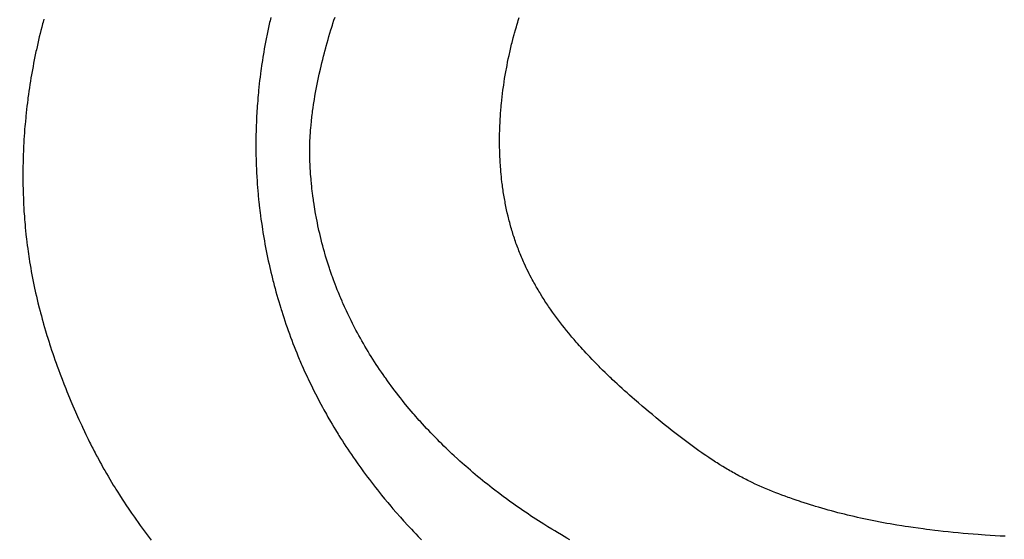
# Model space of a CAD drawing. Header units: inches. Extents: x 0 to 16, y 0 to 10.
# Tile 15 of 37: x 13.456 to 13.707, y 1.514 to 1.647. Entities that reach past the tile are written whole.
import ezdxf

# ---------------------------------------------------------------- set-up
doc = ezdxf.new("R2010")
doc.units = ezdxf.units.IN
doc.header["$LTSCALE"] = 0.935
doc.header["$MEASUREMENT"] = 0
doc.layers.get('0').update_dxf_attribs({"linetype": 'CONTINUOUS'})
doc.styles.get("Standard").update_dxf_attribs({"font": 'txt', "width": 0.8})
doc.dimstyles.new('DIMSTYLE_2', dxfattribs={"dimtxt": 0.15625, "dimasz": 0.1875, "dimexe": 0.125, "dimexo": 0.0625, "dimgap": 0.039062, "dimtad": 0, "dimtih": 1, "dimtoh": 1, "dimlfac": 15.384615, "dimzin": 4, "dimdsep": 46, "dimtxsty": 'Standard', "dimblk": '_FILLED', "dimblk1": '_FILLED', "dimblk2": '_FILLED', "dimcen": 0.09, "dimazin": 1, "dimtfac": 1, "dimtofl": 0, "dimtmove": 0, "dimatfit": 3, "dimldrblk": '_FILLED', "dimfxl": 1, "dimtolj": 1, "dimtzin": 4, "dimarcsym": 0})

# ---------------------------------------------------------------- blocks, each defined once
blk = doc.blocks.new('*D15')
at = {"color": 2, "linetype": 'Continuous', "transparency": 16777216}
for p, q in [((11.64229, 3.47656), (11.6699, 3.47656)), ((11.6699, 3.47656), (11.75016, 2.93135)), ((11.75016, 2.93135), (13.1578, 2.93135))]:
    blk.add_line(p, q, dxfattribs=at)
at = {"color": 2, "linetype": 'Continuous', "transparency": 16777216, "insert": (13.23592, 3.00948), "char_height": 0.15625, "width": 0.625, "attachment_point": 1, "line_spacing_factor": 0.9}
blk.add_mtext('34.12', dxfattribs=at)
blk = doc.blocks.new('_FILLED')
at = {"color": 0, "linetype": 'ByBlock'}
blk.add_solid([(0, 0), (-1, 0.1667), (-1, -0.1667)], dxfattribs=at)
blk = doc.blocks.new('*D17')
at = {"color": 2, "linetype": 'Continuous', "transparency": 16777216}
for p, q in [((11.43921, 3.50789), (11.73147, 3.50789)), ((11.73147, 3.50789), (11.77388, 3.17282)), ((11.77388, 3.17282), (13.1578, 3.17282))]:
    blk.add_line(p, q, dxfattribs=at)
at = {"color": 2, "linetype": 'Continuous', "transparency": 16777216, "insert": (13.23592, 3.25095), "char_height": 0.15625, "width": 0.625, "attachment_point": 1, "line_spacing_factor": 0.9}
blk.add_mtext('34.60', dxfattribs=at)
blk = doc.blocks.new('*D18')
at = {"color": 2, "linetype": 'Continuous', "transparency": 16777216}
for p, q in [((11.33237, 3.51328), (11.47623, 3.87407)), ((11.47623, 3.87407), (13.1578, 3.87407)), ((11.27103, 3.51328), (11.33237, 3.51328))]:
    blk.add_line(p, q, dxfattribs=at)
at = {"color": 2, "linetype": 'Continuous', "transparency": 16777216, "insert": (13.23592, 3.9522), "char_height": 0.15625, "width": 0.625, "attachment_point": 1, "line_spacing_factor": 0.9}
blk.add_mtext('34.69', dxfattribs=at)
blk = doc.blocks.new('*D19')
at = {"color": 2, "linetype": 'Continuous', "transparency": 16777216}
blk.add_line((11.85891, 3.50959), (13.1578, 3.50959), dxfattribs=at)
at = {"color": 2, "linetype": 'Continuous', "transparency": 16777216, "insert": (13.23592, 3.58772), "char_height": 0.15625, "width": 0.625, "attachment_point": 1, "line_spacing_factor": 0.9}
blk.add_mtext('34.63', dxfattribs=at)

msp = doc.modelspace()

# ---------------------------------------------------------------- linework, layer by layer
at = {"color": 2, "linetype": 'Continuous'}
for p, q in [((13.46154, 1.64623), (13.46143, 1.64582)), ((13.46177, 1.64705), (13.46154, 1.64623)), ((13.51938, 1.64618), (13.51929, 1.64576)), ((13.51948, 1.6466), (13.51938, 1.64618)), ((13.51968, 1.64744), (13.51948, 1.6466)), ((13.53553, 1.64594), (13.5358, 1.64675)), ((13.5358, 1.64675), (13.53607, 1.64756)), ((13.58246, 1.6455), (13.58271, 1.6463)), ((13.58271, 1.6463), (13.58283, 1.6467)), ((13.58283, 1.6467), (13.58308, 1.64749)), ((13.461, 1.64417), (13.4608, 1.64334)), ((13.46122, 1.64499), (13.461, 1.64417)), ((13.46143, 1.64582), (13.46122, 1.64499)), ((13.51882, 1.64366), (13.51865, 1.64282)), ((13.51901, 1.6445), (13.51882, 1.64366)), ((13.5191, 1.64492), (13.51901, 1.6445)), ((13.51929, 1.64576), (13.5191, 1.64492)), ((13.53476, 1.64348), (13.53501, 1.6443)), ((13.53501, 1.6443), (13.53514, 1.64471)), ((13.53514, 1.64471), (13.5354, 1.64553)), ((13.5354, 1.64553), (13.53553, 1.64594)), ((13.58189, 1.64348), (13.58211, 1.64429)), ((13.58211, 1.64429), (13.58235, 1.6451)), ((13.58235, 1.6451), (13.58246, 1.6455)), ((13.4604, 1.64167), (13.4602, 1.64084)), ((13.46059, 1.64251), (13.4604, 1.64167)), ((13.4608, 1.64334), (13.46059, 1.64251)), ((13.51832, 1.64114), (13.51816, 1.64029)), ((13.5184, 1.64156), (13.51832, 1.64114)), ((13.51856, 1.6424), (13.5184, 1.64156)), ((13.51865, 1.64282), (13.51856, 1.6424)), ((13.53404, 1.64099), (13.53428, 1.64182)), ((13.53428, 1.64182), (13.53452, 1.64265)), ((13.53452, 1.64265), (13.53476, 1.64348)), ((13.58114, 1.64063), (13.58125, 1.64104)), ((13.58125, 1.64104), (13.58145, 1.64186)), ((13.58145, 1.64186), (13.58156, 1.64226)), ((13.58156, 1.64226), (13.58178, 1.64308)), ((13.58178, 1.64308), (13.58189, 1.64348)), ((13.45974, 1.63875), (13.45956, 1.63792)), ((13.45983, 1.63917), (13.45974, 1.63875)), ((13.46001, 1.64001), (13.45983, 1.63917)), ((13.4602, 1.64084), (13.46001, 1.64001)), ((13.51786, 1.6386), (13.51771, 1.63775)), ((13.518, 1.63945), (13.51786, 1.6386)), ((13.51816, 1.64029), (13.518, 1.63945)), ((13.53336, 1.63847), (13.53347, 1.6389)), ((13.53347, 1.6389), (13.53369, 1.63974)), ((13.53369, 1.63974), (13.53381, 1.64015)), ((13.53381, 1.64015), (13.53404, 1.64099)), ((13.58056, 1.63815), (13.58066, 1.63857)), ((13.58066, 1.63857), (13.58085, 1.63939)), ((13.58085, 1.63939), (13.58104, 1.64022)), ((13.58104, 1.64022), (13.58114, 1.64063)), ((13.45931, 1.63666), (13.45914, 1.63582)), ((13.45939, 1.63708), (13.45931, 1.63666)), ((13.45956, 1.63792), (13.45939, 1.63708)), ((13.51751, 1.63648), (13.51738, 1.63563)), ((13.51765, 1.63733), (13.51751, 1.63648)), ((13.51771, 1.63775), (13.51765, 1.63733)), ((13.53272, 1.63593), (13.53293, 1.63678)), ((13.53293, 1.63678), (13.53314, 1.63763)), ((13.53314, 1.63763), (13.53336, 1.63847)), ((13.57996, 1.63524), (13.58012, 1.63607)), ((13.58012, 1.63607), (13.58029, 1.63691)), ((13.58029, 1.63691), (13.58047, 1.63774)), ((13.58047, 1.63774), (13.58056, 1.63815)), ((13.45883, 1.63414), (13.45868, 1.63329)), ((13.45898, 1.63498), (13.45883, 1.63414)), ((13.45914, 1.63582), (13.45898, 1.63498)), ((13.51714, 1.63393), (13.51703, 1.63308)), ((13.5172, 1.63436), (13.51714, 1.63393)), ((13.51732, 1.63521), (13.5172, 1.63436)), ((13.51738, 1.63563), (13.51732, 1.63521)), ((13.53204, 1.63298), (13.53233, 1.63424)), ((13.53233, 1.63424), (13.53252, 1.63508)), ((13.53252, 1.63508), (13.53272, 1.63593)), ((13.57957, 1.63314), (13.57965, 1.63356)), ((13.57965, 1.63356), (13.57972, 1.63398)), ((13.57972, 1.63398), (13.5798, 1.6344)), ((13.5798, 1.6344), (13.57996, 1.63524)), ((13.45832, 1.63118), (13.45819, 1.63034)), ((13.45846, 1.63203), (13.45832, 1.63118)), ((13.4586, 1.63287), (13.45846, 1.63203)), ((13.45868, 1.63329), (13.4586, 1.63287)), ((13.51682, 1.63138), (13.51672, 1.63053)), ((13.51692, 1.63223), (13.51682, 1.63138)), ((13.51703, 1.63308), (13.51692, 1.63223)), ((13.53159, 1.63085), (13.53168, 1.63128)), ((13.53168, 1.63128), (13.53186, 1.63213)), ((13.53186, 1.63213), (13.53204, 1.63298)), ((13.57911, 1.63018), (13.57923, 1.63103)), ((13.57923, 1.63103), (13.57936, 1.63187)), ((13.57936, 1.63187), (13.57943, 1.63229)), ((13.57943, 1.63229), (13.57957, 1.63314)), ((13.45793, 1.62864), (13.45781, 1.62779)), ((13.45806, 1.62949), (13.45793, 1.62864)), ((13.45819, 1.63034), (13.45806, 1.62949)), ((13.51654, 1.62882), (13.5165, 1.6284)), ((13.51663, 1.62968), (13.51654, 1.62882)), ((13.51672, 1.63053), (13.51663, 1.62968)), ((13.5311, 1.62828), (13.53126, 1.62914)), ((13.53126, 1.62914), (13.53142, 1.63)), ((13.53142, 1.63), (13.53159, 1.63085)), ((13.57882, 1.62806), (13.57893, 1.62891)), ((13.57893, 1.62891), (13.57899, 1.62933)), ((13.57899, 1.62933), (13.57911, 1.63018)), ((13.45764, 1.62652), (13.45754, 1.62567)), ((13.4577, 1.62695), (13.45764, 1.62652)), ((13.45781, 1.62779), (13.4577, 1.62695)), ((13.51632, 1.62627), (13.51625, 1.62542)), ((13.51639, 1.62712), (13.51632, 1.62627)), ((13.51642, 1.62755), (13.51639, 1.62712)), ((13.5165, 1.6284), (13.51642, 1.62755)), ((13.53066, 1.62569), (13.5308, 1.62656)), ((13.5308, 1.62656), (13.53094, 1.62742)), ((13.53094, 1.62742), (13.5311, 1.62828)), ((13.57854, 1.6255), (13.57863, 1.62635)), ((13.57863, 1.62635), (13.57872, 1.62721)), ((13.57872, 1.62721), (13.57882, 1.62806)), ((13.45734, 1.62397), (13.45724, 1.62312)), ((13.45743, 1.62482), (13.45734, 1.62397)), ((13.45754, 1.62567), (13.45743, 1.62482)), ((13.51613, 1.62372), (13.51608, 1.62287)), ((13.51616, 1.62414), (13.51613, 1.62372)), ((13.51622, 1.62499), (13.51616, 1.62414)), ((13.51625, 1.62542), (13.51622, 1.62499)), ((13.53029, 1.62309), (13.53034, 1.62353)), ((13.53034, 1.62353), (13.5304, 1.62396)), ((13.5304, 1.62396), (13.53046, 1.6244)), ((13.53046, 1.6244), (13.53059, 1.62526)), ((13.53059, 1.62526), (13.53066, 1.62569)), ((13.57832, 1.62294), (13.57839, 1.62379)), ((13.57839, 1.62379), (13.57846, 1.62465)), ((13.57846, 1.62465), (13.5785, 1.62507)), ((13.5785, 1.62507), (13.57854, 1.6255)), ((13.45703, 1.62099), (13.45696, 1.62014)), ((13.45711, 1.62185), (13.45703, 1.62099)), ((13.45716, 1.62227), (13.45711, 1.62185)), ((13.45724, 1.62312), (13.45716, 1.62227)), ((13.51602, 1.62159), (13.51598, 1.62074)), ((13.51606, 1.62244), (13.51602, 1.62159)), ((13.51608, 1.62287), (13.51606, 1.62244)), ((13.52995, 1.62005), (13.53003, 1.62092)), ((13.53003, 1.62092), (13.53008, 1.62136)), ((13.53008, 1.62136), (13.53013, 1.62179)), ((13.53013, 1.62179), (13.53018, 1.62223)), ((13.53018, 1.62223), (13.53023, 1.62266)), ((13.53023, 1.62266), (13.53029, 1.62309)), ((13.57819, 1.6208), (13.57824, 1.62165)), ((13.57824, 1.62165), (13.57826, 1.62208)), ((13.57826, 1.62208), (13.57832, 1.62294)), ((13.45685, 1.61887), (13.45679, 1.61801)), ((13.45692, 1.61972), (13.45685, 1.61887)), ((13.45696, 1.62014), (13.45692, 1.61972)), ((13.51592, 1.61904), (13.5159, 1.6182)), ((13.51595, 1.61989), (13.51592, 1.61904)), ((13.51598, 1.62074), (13.51595, 1.61989)), ((13.5298, 1.61831), (13.52983, 1.61875)), ((13.52983, 1.61875), (13.52987, 1.61918)), ((13.52987, 1.61918), (13.52995, 1.62005)), ((13.57808, 1.6178), (13.5781, 1.61866)), ((13.5781, 1.61866), (13.57812, 1.61908)), ((13.57812, 1.61908), (13.57813, 1.61951)), ((13.57813, 1.61951), (13.57815, 1.61994)), ((13.57815, 1.61994), (13.57817, 1.62037)), ((13.57817, 1.62037), (13.57819, 1.6208)), ((13.45667, 1.61631), (13.45663, 1.61546)), ((13.45673, 1.61716), (13.45667, 1.61631)), ((13.45679, 1.61801), (13.45673, 1.61716)), ((13.51587, 1.61693), (13.51586, 1.61608)), ((13.51586, 1.61608), (13.51586, 1.61523)), ((13.51589, 1.61777), (13.51587, 1.61693)), ((13.5159, 1.6182), (13.51589, 1.61777)), ((13.52966, 1.6157), (13.52967, 1.61614)), ((13.52967, 1.61614), (13.52969, 1.61657)), ((13.52969, 1.61657), (13.52972, 1.61701)), ((13.52972, 1.61701), (13.52974, 1.61744)), ((13.52974, 1.61744), (13.52977, 1.61788)), ((13.52977, 1.61788), (13.5298, 1.61831)), ((13.57806, 1.61609), (13.57807, 1.61694)), ((13.57807, 1.61523), (13.57806, 1.61609)), ((13.57807, 1.61694), (13.57808, 1.6178)), ((13.45654, 1.61375), (13.45652, 1.61333)), ((13.45658, 1.61461), (13.45654, 1.61375)), ((13.45663, 1.61546), (13.45658, 1.61461)), ((13.51586, 1.61523), (13.51586, 1.61439)), ((13.51586, 1.61439), (13.51586, 1.61396)), ((13.51586, 1.61396), (13.51587, 1.6131)), ((13.52961, 1.61396), (13.52962, 1.6144)), ((13.52961, 1.61353), (13.52961, 1.61396)), ((13.52961, 1.6131), (13.52961, 1.61353)), ((13.52962, 1.6144), (13.52963, 1.61483)), ((13.52963, 1.61483), (13.52964, 1.61527)), ((13.52964, 1.61527), (13.52966, 1.6157)), ((13.57807, 1.61481), (13.57807, 1.61523)), ((13.57808, 1.61438), (13.57807, 1.61481)), ((13.5781, 1.61353), (13.57808, 1.61438)), ((13.57811, 1.6131), (13.5781, 1.61353)), ((13.45645, 1.6112), (13.45644, 1.61077)), ((13.45646, 1.61162), (13.45645, 1.6112)), ((13.45649, 1.61248), (13.45646, 1.61162)), ((13.45652, 1.61333), (13.45649, 1.61248)), ((13.51587, 1.6131), (13.51588, 1.61225)), ((13.51588, 1.61225), (13.5159, 1.61139)), ((13.5159, 1.61139), (13.51591, 1.61096)), ((13.51591, 1.61096), (13.51594, 1.61011)), ((13.52961, 1.61266), (13.52961, 1.6131)), ((13.52962, 1.61223), (13.52961, 1.61266)), ((13.52963, 1.6118), (13.52962, 1.61223)), ((13.52964, 1.61137), (13.52963, 1.6118)), ((13.52965, 1.61093), (13.52964, 1.61137)), ((13.52967, 1.6105), (13.52965, 1.61093)), ((13.57812, 1.61267), (13.57811, 1.6131)), ((13.57816, 1.61182), (13.57812, 1.61267)), ((13.57818, 1.61139), (13.57816, 1.61182)), ((13.57822, 1.61054), (13.57818, 1.61139)), ((13.45642, 1.6095), (13.4564, 1.60865)), ((13.4564, 1.60865), (13.4564, 1.6078)), ((13.45643, 1.61035), (13.45642, 1.6095)), ((13.45644, 1.61077), (13.45643, 1.61035)), ((13.51594, 1.61011), (13.51596, 1.60968)), ((13.51596, 1.60968), (13.51599, 1.60882)), ((13.51599, 1.60882), (13.51601, 1.60839)), ((13.51601, 1.60839), (13.51603, 1.60796)), ((13.52969, 1.61008), (13.52967, 1.6105)), ((13.52971, 1.60967), (13.52969, 1.61008)), ((13.52976, 1.60883), (13.52971, 1.60967)), ((13.52978, 1.60842), (13.52976, 1.60883)), ((13.52984, 1.60759), (13.52978, 1.60842)), ((13.57828, 1.60969), (13.57822, 1.61054)), ((13.57831, 1.60927), (13.57828, 1.60969)), ((13.57834, 1.60885), (13.57831, 1.60927)), ((13.57841, 1.608), (13.57834, 1.60885)), ((13.4564, 1.6078), (13.4564, 1.60737)), ((13.4564, 1.60737), (13.4564, 1.60695)), ((13.4564, 1.60695), (13.4564, 1.60652)), ((13.4564, 1.60652), (13.4564, 1.6061)), ((13.4564, 1.6061), (13.45641, 1.60525)), ((13.51603, 1.60796), (13.51606, 1.60754)), ((13.51606, 1.60754), (13.51608, 1.60711)), ((13.51608, 1.60711), (13.5161, 1.60668)), ((13.5161, 1.60668), (13.51616, 1.60582)), ((13.5299, 1.60676), (13.52984, 1.60759)), ((13.52994, 1.60635), (13.5299, 1.60676)), ((13.52997, 1.60594), (13.52994, 1.60635)), ((13.53005, 1.60512), (13.52997, 1.60594)), ((13.57845, 1.60758), (13.57841, 1.608)), ((13.57854, 1.60673), (13.57845, 1.60758)), ((13.57858, 1.60631), (13.57854, 1.60673)), ((13.57868, 1.60547), (13.57858, 1.60631)), ((13.45641, 1.60525), (13.45642, 1.6044)), ((13.45642, 1.6044), (13.45643, 1.60398)), ((13.45643, 1.60398), (13.45645, 1.60313)), ((13.51616, 1.60582), (13.51622, 1.60496)), ((13.51622, 1.60496), (13.51628, 1.60411)), ((13.51628, 1.60411), (13.51635, 1.60325)), ((13.53013, 1.6043), (13.53005, 1.60512)), ((13.53018, 1.60389), (13.53013, 1.6043)), ((13.53027, 1.60307), (13.53018, 1.60389)), ((13.57873, 1.60505), (13.57868, 1.60547)), ((13.57879, 1.60463), (13.57873, 1.60505)), ((13.57884, 1.60421), (13.57879, 1.60463)), ((13.57896, 1.60337), (13.57884, 1.60421)), ((13.57902, 1.60295), (13.57896, 1.60337)), ((13.45645, 1.60313), (13.45648, 1.60229)), ((13.45648, 1.60229), (13.45651, 1.60144)), ((13.45651, 1.60144), (13.45655, 1.6006)), ((13.51635, 1.60325), (13.51643, 1.60239)), ((13.51643, 1.60239), (13.51647, 1.60197)), ((13.51647, 1.60197), (13.51655, 1.60111)), ((13.51655, 1.60111), (13.51664, 1.60025)), ((13.53032, 1.60267), (13.53027, 1.60307)), ((13.53042, 1.60185), (13.53032, 1.60267)), ((13.53053, 1.60105), (13.53042, 1.60185)), ((13.53059, 1.60064), (13.53053, 1.60105)), ((13.57909, 1.60254), (13.57902, 1.60295)), ((13.57916, 1.60212), (13.57909, 1.60254)), ((13.57923, 1.6017), (13.57916, 1.60212)), ((13.57937, 1.60087), (13.57923, 1.6017)), ((13.57945, 1.60046), (13.57937, 1.60087)), ((13.45655, 1.6006), (13.45659, 1.59975)), ((13.45659, 1.59975), (13.45663, 1.59891)), ((13.45663, 1.59891), (13.45668, 1.59807)), ((13.51664, 1.60025), (13.51669, 1.59983)), ((13.51669, 1.59983), (13.51673, 1.5994)), ((13.51673, 1.5994), (13.51678, 1.59897)), ((13.51678, 1.59897), (13.51689, 1.59811)), ((13.53071, 1.59984), (13.53059, 1.60064)), ((13.53083, 1.59903), (13.53071, 1.59984)), ((13.5309, 1.59863), (13.53083, 1.59903)), ((13.53103, 1.59783), (13.5309, 1.59863)), ((13.57952, 1.60005), (13.57945, 1.60046)), ((13.57961, 1.59963), (13.57952, 1.60005)), ((13.57969, 1.59922), (13.57961, 1.59963)), ((13.57977, 1.59881), (13.57969, 1.59922)), ((13.57986, 1.5984), (13.57977, 1.59881)), ((13.58004, 1.59758), (13.57986, 1.5984)), ((13.45668, 1.59807), (13.45674, 1.59723)), ((13.45674, 1.59723), (13.45677, 1.59681)), ((13.45677, 1.59681), (13.45683, 1.59597)), ((13.45683, 1.59597), (13.4569, 1.59513)), ((13.51689, 1.59811), (13.51694, 1.59769)), ((13.51694, 1.59769), (13.51705, 1.59683)), ((13.51705, 1.59683), (13.51716, 1.59598)), ((13.51716, 1.59598), (13.51728, 1.59512)), ((13.53117, 1.59704), (13.53103, 1.59783)), ((13.53124, 1.59664), (13.53117, 1.59704)), ((13.53132, 1.59624), (13.53124, 1.59664)), ((13.53147, 1.59545), (13.53132, 1.59624)), ((13.58023, 1.59676), (13.58004, 1.59758)), ((13.58033, 1.59636), (13.58023, 1.59676)), ((13.58043, 1.59595), (13.58033, 1.59636)), ((13.58054, 1.59554), (13.58043, 1.59595)), ((13.4569, 1.59513), (13.45694, 1.59471)), ((13.45694, 1.59471), (13.45701, 1.59387)), ((13.45701, 1.59387), (13.45709, 1.59304)), ((13.51728, 1.59512), (13.51735, 1.5947)), ((13.51735, 1.5947), (13.51754, 1.59342)), ((13.51754, 1.59342), (13.51768, 1.59257)), ((13.53155, 1.59506), (13.53147, 1.59545)), ((13.53171, 1.59427), (13.53155, 1.59506)), ((13.53188, 1.59349), (13.53171, 1.59427)), ((13.53197, 1.59309), (13.53188, 1.59349)), ((13.58064, 1.59514), (13.58054, 1.59554)), ((13.58075, 1.59474), (13.58064, 1.59514)), ((13.58097, 1.59393), (13.58075, 1.59474)), ((13.58109, 1.59353), (13.58097, 1.59393)), ((13.58121, 1.59313), (13.58109, 1.59353)), ((13.45709, 1.59304), (13.45718, 1.5922)), ((13.45718, 1.5922), (13.45727, 1.59137)), ((13.45727, 1.59137), (13.45731, 1.59095)), ((13.45731, 1.59095), (13.45741, 1.59012)), ((13.51768, 1.59257), (13.51782, 1.59172)), ((13.51782, 1.59172), (13.51796, 1.59087)), ((13.51796, 1.59087), (13.51804, 1.59044)), ((13.53215, 1.59231), (13.53197, 1.59309)), ((13.53233, 1.59153), (13.53215, 1.59231)), ((13.53252, 1.59076), (13.53233, 1.59153)), ((13.53272, 1.58998), (13.53252, 1.59076)), ((13.58133, 1.59273), (13.58121, 1.59313)), ((13.58145, 1.59233), (13.58133, 1.59273)), ((13.58157, 1.59193), (13.58145, 1.59233)), ((13.5817, 1.59154), (13.58157, 1.59193)), ((13.58183, 1.59113), (13.5817, 1.59154)), ((13.58197, 1.59072), (13.58183, 1.59113)), ((13.45741, 1.59012), (13.45751, 1.58929)), ((13.45751, 1.58929), (13.45762, 1.58846)), ((13.45762, 1.58846), (13.45773, 1.58764)), ((13.51804, 1.59044), (13.51819, 1.5896)), ((13.51819, 1.5896), (13.51827, 1.58917)), ((13.51827, 1.58917), (13.51843, 1.58832)), ((13.51843, 1.58832), (13.51851, 1.5879)), ((13.53292, 1.58921), (13.53272, 1.58998)), ((13.53313, 1.58845), (13.53292, 1.58921)), ((13.53334, 1.58768), (13.53313, 1.58845)), ((13.58211, 1.59031), (13.58197, 1.59072)), ((13.58225, 1.5899), (13.58211, 1.59031)), ((13.5824, 1.5895), (13.58225, 1.5899)), ((13.58255, 1.5891), (13.5824, 1.5895)), ((13.5827, 1.58869), (13.58255, 1.5891)), ((13.58285, 1.58829), (13.5827, 1.58869)), ((13.583, 1.58789), (13.58285, 1.58829)), ((13.45773, 1.58764), (13.45779, 1.58723)), ((13.45779, 1.58723), (13.45791, 1.58639)), ((13.45791, 1.58639), (13.45797, 1.58597)), ((13.45797, 1.58597), (13.45811, 1.58513)), ((13.51851, 1.5879), (13.51868, 1.58706)), ((13.51868, 1.58706), (13.51886, 1.58621)), ((13.51886, 1.58621), (13.51904, 1.58537)), ((13.53345, 1.5873), (13.53334, 1.58768)), ((13.53367, 1.58654), (13.53345, 1.5873)), ((13.5339, 1.58578), (13.53367, 1.58654)), ((13.53414, 1.58502), (13.5339, 1.58578)), ((13.58316, 1.5875), (13.583, 1.58789)), ((13.58332, 1.5871), (13.58316, 1.5875)), ((13.58348, 1.5867), (13.58332, 1.5871)), ((13.58365, 1.58631), (13.58348, 1.5867)), ((13.58382, 1.58592), (13.58365, 1.58631)), ((13.58399, 1.58553), (13.58382, 1.58592)), ((13.45811, 1.58513), (13.45824, 1.58429)), ((13.45824, 1.58429), (13.45831, 1.58387)), ((13.45831, 1.58387), (13.45839, 1.58345)), ((13.45839, 1.58345), (13.45854, 1.58261)), ((13.51904, 1.58537), (13.51922, 1.58453)), ((13.51922, 1.58453), (13.51941, 1.58368)), ((13.51941, 1.58368), (13.5196, 1.58285)), ((13.53437, 1.58427), (13.53414, 1.58502)), ((13.53462, 1.58352), (13.53437, 1.58427)), ((13.53475, 1.58314), (13.53462, 1.58352)), ((13.58416, 1.58514), (13.58399, 1.58553)), ((13.58433, 1.58475), (13.58416, 1.58514)), ((13.58469, 1.58398), (13.58433, 1.58475)), ((13.58487, 1.58359), (13.58469, 1.58398)), ((13.58506, 1.58321), (13.58487, 1.58359)), ((13.45854, 1.58261), (13.45861, 1.58219)), ((13.45861, 1.58219), (13.45869, 1.58177)), ((13.45869, 1.58177), (13.45885, 1.58093)), ((13.45885, 1.58093), (13.45902, 1.58009)), ((13.5196, 1.58285), (13.5197, 1.58243)), ((13.5197, 1.58243), (13.51991, 1.58159)), ((13.51991, 1.58159), (13.52001, 1.58117)), ((13.52001, 1.58117), (13.52022, 1.58033)), ((13.535, 1.58239), (13.53475, 1.58314)), ((13.53526, 1.58165), (13.535, 1.58239)), ((13.53539, 1.58128), (13.53526, 1.58165)), ((13.53566, 1.58054), (13.53539, 1.58128)), ((13.58543, 1.58245), (13.58506, 1.58321)), ((13.58562, 1.58207), (13.58543, 1.58245)), ((13.58582, 1.58169), (13.58562, 1.58207)), ((13.58621, 1.58094), (13.58582, 1.58169)), ((13.58641, 1.58056), (13.58621, 1.58094)), ((13.45902, 1.58009), (13.45911, 1.57967)), ((13.45911, 1.57967), (13.45928, 1.57883)), ((13.45928, 1.57883), (13.45937, 1.57841)), ((13.45937, 1.57841), (13.45955, 1.57757)), ((13.52022, 1.58033), (13.52032, 1.57992)), ((13.52032, 1.57992), (13.52054, 1.57908)), ((13.52054, 1.57908), (13.52076, 1.57825)), ((13.52076, 1.57825), (13.52099, 1.57742)), ((13.53593, 1.5798), (13.53566, 1.58054)), ((13.53607, 1.57943), (13.53593, 1.5798)), ((13.53636, 1.5787), (13.53607, 1.57943)), ((13.53664, 1.57797), (13.53636, 1.5787)), ((13.58661, 1.58019), (13.58641, 1.58056)), ((13.58681, 1.57982), (13.58661, 1.58019)), ((13.58702, 1.57945), (13.58681, 1.57982)), ((13.58723, 1.57908), (13.58702, 1.57945)), ((13.58744, 1.57871), (13.58723, 1.57908)), ((13.58765, 1.57834), (13.58744, 1.57871)), ((13.58787, 1.57798), (13.58765, 1.57834)), ((13.45955, 1.57757), (13.45965, 1.57715)), ((13.45965, 1.57715), (13.45984, 1.57631)), ((13.45984, 1.57631), (13.46004, 1.57547)), ((13.52099, 1.57742), (13.52122, 1.57659)), ((13.52122, 1.57659), (13.52146, 1.57577)), ((13.52146, 1.57577), (13.5217, 1.57494)), ((13.53694, 1.57724), (13.53664, 1.57797)), ((13.53708, 1.57688), (13.53694, 1.57724)), ((13.53739, 1.57615), (13.53708, 1.57688)), ((13.53754, 1.57579), (13.53739, 1.57615)), ((13.53785, 1.57507), (13.53754, 1.57579)), ((13.58808, 1.57761), (13.58787, 1.57798)), ((13.5883, 1.57725), (13.58808, 1.57761)), ((13.58852, 1.57689), (13.5883, 1.57725)), ((13.58897, 1.57617), (13.58852, 1.57689)), ((13.58942, 1.57545), (13.58897, 1.57617)), ((13.46004, 1.57547), (13.46024, 1.57463)), ((13.46024, 1.57463), (13.46056, 1.57337)), ((13.46056, 1.57337), (13.46077, 1.57253)), ((13.5217, 1.57494), (13.52195, 1.57412)), ((13.52195, 1.57412), (13.5222, 1.5733)), ((13.5222, 1.5733), (13.52232, 1.57289)), ((13.538, 1.57471), (13.53785, 1.57507)), ((13.53816, 1.57435), (13.538, 1.57471)), ((13.53848, 1.57364), (13.53816, 1.57435)), ((13.53864, 1.57328), (13.53848, 1.57364)), ((13.53897, 1.57257), (13.53864, 1.57328)), ((13.58965, 1.57509), (13.58942, 1.57545)), ((13.59012, 1.57439), (13.58965, 1.57509)), ((13.59036, 1.57403), (13.59012, 1.57439)), ((13.59059, 1.57368), (13.59036, 1.57403)), ((13.59107, 1.57298), (13.59059, 1.57368)), ((13.46077, 1.57253), (13.46088, 1.57211)), ((13.46088, 1.57211), (13.46111, 1.57128)), ((13.46111, 1.57128), (13.46133, 1.57044)), ((13.52232, 1.57289), (13.52245, 1.57248)), ((13.52245, 1.57248), (13.52271, 1.57166)), ((13.52271, 1.57166), (13.52298, 1.57085)), ((13.52298, 1.57085), (13.52326, 1.57001)), ((13.5393, 1.57186), (13.53897, 1.57257)), ((13.53964, 1.57115), (13.5393, 1.57186)), ((13.53981, 1.5708), (13.53964, 1.57115)), ((13.54016, 1.5701), (13.53981, 1.5708)), ((13.59156, 1.57229), (13.59107, 1.57298)), ((13.59181, 1.57194), (13.59156, 1.57229)), ((13.5923, 1.57125), (13.59181, 1.57194)), ((13.59256, 1.57091), (13.5923, 1.57125)), ((13.59306, 1.57023), (13.59256, 1.57091)), ((13.46133, 1.57044), (13.46157, 1.56961)), ((13.46157, 1.56961), (13.46169, 1.56919)), ((13.46169, 1.56919), (13.46193, 1.56836)), ((13.46193, 1.56836), (13.46217, 1.56752)), ((13.52326, 1.57001), (13.52354, 1.56918)), ((13.52354, 1.56918), (13.52382, 1.56836)), ((13.52382, 1.56836), (13.52412, 1.56753)), ((13.54051, 1.5694), (13.54016, 1.5701)), ((13.54087, 1.56871), (13.54051, 1.5694)), ((13.54123, 1.56801), (13.54087, 1.56871)), ((13.59332, 1.56989), (13.59306, 1.57023)), ((13.59384, 1.56922), (13.59332, 1.56989)), ((13.5941, 1.56888), (13.59384, 1.56922)), ((13.59463, 1.56821), (13.5941, 1.56888)), ((13.59516, 1.56755), (13.59463, 1.56821)), ((13.46217, 1.56752), (13.46255, 1.56627)), ((13.46255, 1.56627), (13.46268, 1.56586)), ((13.46268, 1.56586), (13.46307, 1.56461)), ((13.52412, 1.56753), (13.52441, 1.56671)), ((13.52441, 1.56671), (13.52471, 1.5659)), ((13.52471, 1.5659), (13.52502, 1.56509)), ((13.54141, 1.56767), (13.54123, 1.56801)), ((13.54178, 1.56698), (13.54141, 1.56767)), ((13.54215, 1.56629), (13.54178, 1.56698)), ((13.54253, 1.56561), (13.54215, 1.56629)), ((13.5957, 1.56689), (13.59516, 1.56755)), ((13.59597, 1.56656), (13.5957, 1.56689)), ((13.59651, 1.56591), (13.59597, 1.56656)), ((13.59707, 1.56526), (13.59651, 1.56591)), ((13.46307, 1.56461), (13.4632, 1.5642)), ((13.4632, 1.5642), (13.46347, 1.56337)), ((13.46347, 1.56337), (13.46374, 1.56255)), ((13.52502, 1.56509), (13.52533, 1.56428)), ((13.52533, 1.56428), (13.52564, 1.56347)), ((13.52564, 1.56347), (13.52596, 1.56267)), ((13.54291, 1.56493), (13.54253, 1.56561)), ((13.5433, 1.56425), (13.54291, 1.56493)), ((13.5437, 1.56357), (13.5433, 1.56425)), ((13.54409, 1.5629), (13.5437, 1.56357)), ((13.59762, 1.56461), (13.59707, 1.56526)), ((13.59791, 1.56429), (13.59762, 1.56461)), ((13.59847, 1.56365), (13.59791, 1.56429)), ((13.59876, 1.56333), (13.59847, 1.56365)), ((13.59933, 1.5627), (13.59876, 1.56333)), ((13.46374, 1.56255), (13.46402, 1.56172)), ((13.46402, 1.56172), (13.4643, 1.5609)), ((13.4643, 1.5609), (13.46459, 1.56008)), ((13.52596, 1.56267), (13.52628, 1.56187)), ((13.52628, 1.56187), (13.52661, 1.56107)), ((13.52661, 1.56107), (13.52694, 1.56028)), ((13.5445, 1.56223), (13.54409, 1.5629)), ((13.5449, 1.56156), (13.5445, 1.56223)), ((13.54532, 1.5609), (13.5449, 1.56156)), ((13.54573, 1.56024), (13.54532, 1.5609)), ((13.59962, 1.56239), (13.59933, 1.5627)), ((13.6002, 1.56176), (13.59962, 1.56239)), ((13.60107, 1.56082), (13.6002, 1.56176)), ((13.60166, 1.56021), (13.60107, 1.56082)), ((13.46459, 1.56008), (13.46488, 1.55926)), ((13.46488, 1.55926), (13.46517, 1.55844)), ((13.46517, 1.55844), (13.46547, 1.55762)), ((13.52694, 1.56028), (13.52711, 1.55989)), ((13.52711, 1.55989), (13.52745, 1.5591)), ((13.52745, 1.5591), (13.52762, 1.55871)), ((13.52762, 1.55871), (13.52796, 1.55792)), ((13.54615, 1.55958), (13.54573, 1.56024)), ((13.54658, 1.55892), (13.54615, 1.55958)), ((13.54701, 1.55827), (13.54658, 1.55892)), ((13.54745, 1.55762), (13.54701, 1.55827)), ((13.60226, 1.55959), (13.60166, 1.56021)), ((13.60286, 1.55898), (13.60226, 1.55959)), ((13.60346, 1.55837), (13.60286, 1.55898)), ((13.60376, 1.55807), (13.60346, 1.55837)), ((13.46547, 1.55762), (13.46592, 1.5564)), ((13.46592, 1.5564), (13.46638, 1.55519)), ((13.52796, 1.55792), (13.52831, 1.55714)), ((13.52831, 1.55714), (13.52867, 1.55637)), ((13.52867, 1.55637), (13.52902, 1.55559)), ((13.52902, 1.55559), (13.52921, 1.55521)), ((13.54789, 1.55697), (13.54745, 1.55762)), ((13.54833, 1.55633), (13.54789, 1.55697)), ((13.54878, 1.55569), (13.54833, 1.55633)), ((13.54901, 1.55537), (13.54878, 1.55569)), ((13.60437, 1.55747), (13.60376, 1.55807)), ((13.60498, 1.55687), (13.60437, 1.55747)), ((13.6056, 1.55628), (13.60498, 1.55687)), ((13.60621, 1.55568), (13.6056, 1.55628)), ((13.60652, 1.55539), (13.60621, 1.55568)), ((13.46638, 1.55519), (13.46685, 1.55397)), ((13.46685, 1.55397), (13.46733, 1.55277)), ((13.52921, 1.55521), (13.52957, 1.55444)), ((13.52957, 1.55444), (13.52994, 1.55367)), ((13.52994, 1.55367), (13.53031, 1.55291)), ((13.54946, 1.55473), (13.54901, 1.55537)), ((13.54992, 1.55409), (13.54946, 1.55473)), ((13.55038, 1.55346), (13.54992, 1.55409)), ((13.55109, 1.55252), (13.55038, 1.55346)), ((13.60684, 1.5551), (13.60652, 1.55539)), ((13.60746, 1.55451), (13.60684, 1.5551)), ((13.60809, 1.55393), (13.60746, 1.55451)), ((13.60871, 1.55335), (13.60809, 1.55393)), ((13.60935, 1.55278), (13.60871, 1.55335)), ((13.46733, 1.55277), (13.46765, 1.55196)), ((13.46765, 1.55196), (13.46831, 1.55037)), ((13.53031, 1.55291), (13.53069, 1.55215)), ((13.53069, 1.55215), (13.53107, 1.5514)), ((13.53107, 1.5514), (13.53165, 1.55027)), ((13.55133, 1.55221), (13.55109, 1.55252)), ((13.5518, 1.55158), (13.55133, 1.55221)), ((13.55228, 1.55096), (13.5518, 1.55158)), ((13.55277, 1.55035), (13.55228, 1.55096)), ((13.60998, 1.55221), (13.60935, 1.55278)), ((13.61061, 1.55164), (13.60998, 1.55221)), ((13.61125, 1.55107), (13.61061, 1.55164)), ((13.61189, 1.55051), (13.61125, 1.55107)), ((13.46831, 1.55037), (13.46864, 1.54957)), ((13.46864, 1.54957), (13.46915, 1.54838)), ((13.46915, 1.54838), (13.46949, 1.54759)), ((13.53165, 1.55027), (13.53204, 1.54952)), ((13.53204, 1.54952), (13.53244, 1.54878)), ((13.53244, 1.54878), (13.53284, 1.54804)), ((13.53284, 1.54804), (13.53324, 1.5473)), ((13.55326, 1.54973), (13.55277, 1.55035)), ((13.55375, 1.54912), (13.55326, 1.54973)), ((13.5545, 1.54821), (13.55375, 1.54912)), ((13.555, 1.5476), (13.5545, 1.54821)), ((13.61253, 1.54995), (13.61189, 1.55051)), ((13.6135, 1.54911), (13.61253, 1.54995)), ((13.61446, 1.54829), (13.6135, 1.54911)), ((13.61543, 1.54747), (13.61446, 1.54829)), ((13.46949, 1.54759), (13.46983, 1.54681)), ((13.46983, 1.54681), (13.47035, 1.54563)), ((13.47035, 1.54563), (13.4707, 1.54485)), ((13.53324, 1.5473), (13.53386, 1.5462)), ((13.53386, 1.5462), (13.53427, 1.54547)), ((13.55551, 1.547), (13.555, 1.5476)), ((13.55602, 1.5464), (13.55551, 1.547)), ((13.55628, 1.54611), (13.55602, 1.5464)), ((13.5568, 1.54551), (13.55628, 1.54611)), ((13.61608, 1.54692), (13.61543, 1.54747)), ((13.61706, 1.5461), (13.61608, 1.54692)), ((13.61806, 1.54527), (13.61706, 1.5461)), ((13.4707, 1.54485), (13.47141, 1.5433)), ((13.47141, 1.5433), (13.47159, 1.54292)), ((13.53427, 1.54547), (13.5349, 1.54438)), ((13.5349, 1.54438), (13.53532, 1.54366)), ((13.53532, 1.54366), (13.53575, 1.54294)), ((13.55706, 1.54522), (13.5568, 1.54551)), ((13.55758, 1.54463), (13.55706, 1.54522)), ((13.55785, 1.54433), (13.55758, 1.54463)), ((13.55838, 1.54375), (13.55785, 1.54433)), ((13.55891, 1.54316), (13.55838, 1.54375)), ((13.55945, 1.54258), (13.55891, 1.54316)), ((13.61907, 1.54444), (13.61806, 1.54527)), ((13.62008, 1.54362), (13.61907, 1.54444)), ((13.62109, 1.54281), (13.62008, 1.54362)), ((13.47159, 1.54292), (13.47213, 1.54177)), ((13.47213, 1.54177), (13.4725, 1.541)), ((13.4725, 1.541), (13.47305, 1.53985)), ((13.53575, 1.54294), (13.53618, 1.54222)), ((13.53618, 1.54222), (13.53684, 1.54115)), ((13.53684, 1.54115), (13.53706, 1.5408)), ((13.53706, 1.5408), (13.5375, 1.54009)), ((13.55999, 1.54201), (13.55945, 1.54258)), ((13.56053, 1.54143), (13.55999, 1.54201)), ((13.56135, 1.54058), (13.56053, 1.54143)), ((13.56219, 1.53973), (13.56135, 1.54058)), ((13.6221, 1.542), (13.62109, 1.54281)), ((13.62278, 1.54147), (13.6221, 1.542)), ((13.6238, 1.54068), (13.62278, 1.54147)), ((13.62448, 1.54015), (13.6238, 1.54068)), ((13.47305, 1.53985), (13.47344, 1.53907)), ((13.47344, 1.53907), (13.47363, 1.53868)), ((13.47363, 1.53868), (13.47402, 1.53791)), ((13.5375, 1.54009), (13.53795, 1.53938)), ((13.53795, 1.53938), (13.5384, 1.53868)), ((13.5384, 1.53868), (13.53886, 1.53798)), ((13.53886, 1.53798), (13.53931, 1.53729)), ((13.56274, 1.53917), (13.56219, 1.53973)), ((13.56331, 1.53861), (13.56274, 1.53917)), ((13.56387, 1.53805), (13.56331, 1.53861)), ((13.56444, 1.5375), (13.56387, 1.53805)), ((13.62516, 1.53963), (13.62448, 1.54015)), ((13.62585, 1.53912), (13.62516, 1.53963)), ((13.62619, 1.53886), (13.62585, 1.53912)), ((13.62688, 1.53835), (13.62619, 1.53886)), ((13.62757, 1.53785), (13.62688, 1.53835)), ((13.47402, 1.53791), (13.47422, 1.53752)), ((13.47422, 1.53752), (13.47461, 1.53676)), ((13.47461, 1.53676), (13.47481, 1.53637)), ((13.47481, 1.53637), (13.47522, 1.53561)), ((13.47522, 1.53561), (13.47542, 1.53523)), ((13.53931, 1.53729), (13.53978, 1.5366)), ((13.53978, 1.5366), (13.54024, 1.53591)), ((13.54024, 1.53591), (13.54071, 1.53522)), ((13.56473, 1.53723), (13.56444, 1.5375)), ((13.5653, 1.53668), (13.56473, 1.53723)), ((13.56588, 1.53613), (13.5653, 1.53668)), ((13.56646, 1.53559), (13.56588, 1.53613)), ((13.56734, 1.53478), (13.56646, 1.53559)), ((13.62827, 1.53735), (13.62757, 1.53785)), ((13.62896, 1.53685), (13.62827, 1.53735)), ((13.62966, 1.53636), (13.62896, 1.53685)), ((13.63002, 1.53612), (13.62966, 1.53636)), ((13.63072, 1.53564), (13.63002, 1.53612)), ((13.63143, 1.53516), (13.63072, 1.53564)), ((13.47542, 1.53523), (13.47583, 1.53447)), ((13.47583, 1.53447), (13.47604, 1.53409)), ((13.47604, 1.53409), (13.47645, 1.53334)), ((13.47645, 1.53334), (13.47666, 1.53296)), ((13.47666, 1.53296), (13.47708, 1.53221)), ((13.54071, 1.53522), (13.54119, 1.53453)), ((13.54119, 1.53453), (13.5419, 1.53351)), ((13.5419, 1.53351), (13.54263, 1.5325)), ((13.56793, 1.53425), (13.56734, 1.53478)), ((13.56852, 1.53371), (13.56793, 1.53425)), ((13.56912, 1.53319), (13.56852, 1.53371)), ((13.56942, 1.53292), (13.56912, 1.53319)), ((13.63178, 1.53492), (13.63143, 1.53516)), ((13.6325, 1.53446), (13.63178, 1.53492)), ((13.63321, 1.53399), (13.6325, 1.53446)), ((13.63357, 1.53376), (13.63321, 1.53399)), ((13.6343, 1.53331), (13.63357, 1.53376)), ((13.63502, 1.53286), (13.6343, 1.53331)), ((13.47708, 1.53221), (13.4773, 1.53183)), ((13.4773, 1.53183), (13.47773, 1.53109)), ((13.47773, 1.53109), (13.47816, 1.53035)), ((13.54263, 1.5325), (13.54336, 1.53149)), ((13.54336, 1.53149), (13.54385, 1.53083)), ((13.54385, 1.53083), (13.54435, 1.53016)), ((13.57002, 1.5324), (13.56942, 1.53292)), ((13.57062, 1.53188), (13.57002, 1.5324)), ((13.57123, 1.53136), (13.57062, 1.53188)), ((13.57184, 1.53084), (13.57123, 1.53136)), ((13.57246, 1.53033), (13.57184, 1.53084)), ((13.63576, 1.53242), (13.63502, 1.53286)), ((13.63612, 1.5322), (13.63576, 1.53242)), ((13.63649, 1.53198), (13.63612, 1.5322)), ((13.63686, 1.53177), (13.63649, 1.53198)), ((13.63723, 1.53155), (13.63686, 1.53177)), ((13.6376, 1.53134), (13.63723, 1.53155)), ((13.63798, 1.53113), (13.6376, 1.53134)), ((13.63835, 1.53092), (13.63798, 1.53113)), ((13.63873, 1.53072), (13.63835, 1.53092)), ((13.6391, 1.53051), (13.63873, 1.53072)), ((13.63948, 1.53031), (13.6391, 1.53051)), ((13.47816, 1.53035), (13.4786, 1.52961)), ((13.4786, 1.52961), (13.47904, 1.52887)), ((13.47904, 1.52887), (13.47948, 1.52813)), ((13.47948, 1.52813), (13.47993, 1.5274)), ((13.54435, 1.53016), (13.54485, 1.5295)), ((13.54485, 1.5295), (13.54535, 1.52884)), ((13.54535, 1.52884), (13.54586, 1.52818)), ((13.54586, 1.52818), (13.54637, 1.52753)), ((13.57307, 1.52982), (13.57246, 1.53033)), ((13.57369, 1.52932), (13.57307, 1.52982)), ((13.57431, 1.52881), (13.57369, 1.52932)), ((13.57494, 1.52831), (13.57431, 1.52881)), ((13.57557, 1.52782), (13.57494, 1.52831)), ((13.63986, 1.53011), (13.63948, 1.53031)), ((13.64024, 1.52991), (13.63986, 1.53011)), ((13.64062, 1.52971), (13.64024, 1.52991)), ((13.641, 1.52951), (13.64062, 1.52971)), ((13.64139, 1.52932), (13.641, 1.52951)), ((13.64216, 1.52894), (13.64139, 1.52932)), ((13.64255, 1.52875), (13.64216, 1.52894)), ((13.64333, 1.52838), (13.64255, 1.52875)), ((13.64372, 1.52819), (13.64333, 1.52838)), ((13.64451, 1.52783), (13.64372, 1.52819)), ((13.47993, 1.5274), (13.48016, 1.52704)), ((13.48016, 1.52704), (13.48061, 1.52631)), ((13.48061, 1.52631), (13.48107, 1.52559)), ((13.48107, 1.52559), (13.48177, 1.52451)), ((13.54637, 1.52753), (13.54688, 1.52688)), ((13.54688, 1.52688), (13.54766, 1.52591)), ((13.54766, 1.52591), (13.54792, 1.52558)), ((13.54792, 1.52558), (13.54871, 1.52462)), ((13.5762, 1.52732), (13.57557, 1.52782)), ((13.57715, 1.52659), (13.5762, 1.52732)), ((13.57747, 1.52635), (13.57715, 1.52659)), ((13.57811, 1.52586), (13.57747, 1.52635)), ((13.57907, 1.52514), (13.57811, 1.52586)), ((13.64491, 1.52766), (13.64451, 1.52783)), ((13.64571, 1.52731), (13.64491, 1.52766)), ((13.64611, 1.52714), (13.64571, 1.52731)), ((13.64652, 1.52697), (13.64611, 1.52714)), ((13.64692, 1.5268), (13.64652, 1.52697)), ((13.64773, 1.52648), (13.64692, 1.5268)), ((13.64813, 1.52632), (13.64773, 1.52648)), ((13.64853, 1.52617), (13.64813, 1.52632)), ((13.64933, 1.52586), (13.64853, 1.52617)), ((13.65014, 1.52555), (13.64933, 1.52586)), ((13.65094, 1.52526), (13.65014, 1.52555)), ((13.48177, 1.52451), (13.48224, 1.52379)), ((13.48224, 1.52379), (13.48271, 1.52307)), ((13.48271, 1.52307), (13.48342, 1.52201)), ((13.54871, 1.52462), (13.5495, 1.52367)), ((13.5495, 1.52367), (13.55031, 1.52271)), ((13.57972, 1.52466), (13.57907, 1.52514)), ((13.5807, 1.52395), (13.57972, 1.52466)), ((13.58135, 1.52349), (13.5807, 1.52395)), ((13.582, 1.52302), (13.58135, 1.52349)), ((13.58266, 1.52256), (13.582, 1.52302)), ((13.65175, 1.52496), (13.65094, 1.52526)), ((13.65215, 1.52482), (13.65175, 1.52496)), ((13.65296, 1.52453), (13.65215, 1.52482)), ((13.65377, 1.52426), (13.65296, 1.52453)), ((13.65458, 1.52398), (13.65377, 1.52426)), ((13.65499, 1.52385), (13.65458, 1.52398)), ((13.6558, 1.52358), (13.65499, 1.52385)), ((13.65662, 1.52332), (13.6558, 1.52358)), ((13.65743, 1.52306), (13.65662, 1.52332)), ((13.65825, 1.52281), (13.65743, 1.52306)), ((13.48342, 1.52201), (13.48415, 1.52094)), ((13.48415, 1.52094), (13.48488, 1.51989)), ((13.55031, 1.52271), (13.55084, 1.52208)), ((13.55084, 1.52208), (13.55166, 1.52114)), ((13.55166, 1.52114), (13.55275, 1.5199)), ((13.58332, 1.5221), (13.58266, 1.52256)), ((13.58399, 1.52164), (13.58332, 1.5221)), ((13.58465, 1.52119), (13.58399, 1.52164)), ((13.58532, 1.52074), (13.58465, 1.52119)), ((13.58599, 1.52029), (13.58532, 1.52074)), ((13.65866, 1.52269), (13.65825, 1.52281)), ((13.65948, 1.52244), (13.65866, 1.52269)), ((13.66029, 1.5222), (13.65948, 1.52244)), ((13.66112, 1.52197), (13.66029, 1.5222)), ((13.66194, 1.52174), (13.66112, 1.52197)), ((13.66276, 1.52151), (13.66194, 1.52174)), ((13.66359, 1.52129), (13.66276, 1.52151)), ((13.66441, 1.52107), (13.66359, 1.52129)), ((13.66524, 1.52086), (13.66441, 1.52107)), ((13.66606, 1.52066), (13.66524, 1.52086)), ((13.66689, 1.52045), (13.66606, 1.52066)), ((13.66772, 1.52026), (13.66689, 1.52045)), ((13.48488, 1.51989), (13.48537, 1.51919)), ((13.48537, 1.51919), (13.48562, 1.51884)), ((13.48562, 1.51884), (13.48636, 1.5178)), ((13.55275, 1.5199), (13.55358, 1.51897)), ((13.55358, 1.51897), (13.5547, 1.51775)), ((13.58666, 1.51985), (13.58599, 1.52029)), ((13.58734, 1.51941), (13.58666, 1.51985)), ((13.58802, 1.51897), (13.58734, 1.51941)), ((13.5887, 1.51854), (13.58802, 1.51897)), ((13.58938, 1.51811), (13.5887, 1.51854)), ((13.59041, 1.51747), (13.58938, 1.51811)), ((13.66855, 1.52006), (13.66772, 1.52026)), ((13.66939, 1.51987), (13.66855, 1.52006)), ((13.67022, 1.51969), (13.66939, 1.51987)), ((13.67105, 1.51951), (13.67022, 1.51969)), ((13.67189, 1.51933), (13.67105, 1.51951)), ((13.67272, 1.51916), (13.67189, 1.51933)), ((13.67356, 1.51899), (13.67272, 1.51916)), ((13.67398, 1.5189), (13.67356, 1.51899)), ((13.67523, 1.51866), (13.67398, 1.5189)), ((13.67607, 1.51851), (13.67523, 1.51866)), ((13.67691, 1.51835), (13.67607, 1.51851)), ((13.67775, 1.5182), (13.67691, 1.51835)), ((13.67901, 1.51799), (13.67775, 1.5182)), ((13.67943, 1.51792), (13.67901, 1.51799)), ((13.6807, 1.51771), (13.67943, 1.51792)), ((13.48636, 1.5178), (13.48687, 1.5171)), ((13.48687, 1.5171), (13.48737, 1.51641)), ((13.48737, 1.51641), (13.48788, 1.51572)), ((13.48788, 1.51572), (13.48865, 1.5147)), ((13.5547, 1.51775), (13.55555, 1.51684)), ((13.55555, 1.51684), (13.55612, 1.51623)), ((13.55612, 1.51623), (13.55669, 1.51563)), ((13.55669, 1.51563), (13.55726, 1.51503)), ((13.59144, 1.51683), (13.59041, 1.51747)), ((13.59213, 1.51641), (13.59144, 1.51683)), ((13.59282, 1.516), (13.59213, 1.51641)), ((13.59386, 1.51538), (13.59282, 1.516)), ((13.59456, 1.51498), (13.59386, 1.51538)), ((13.68154, 1.51758), (13.6807, 1.51771)), ((13.68239, 1.51745), (13.68154, 1.51758)), ((13.68365, 1.51726), (13.68239, 1.51745)), ((13.68492, 1.51708), (13.68365, 1.51726)), ((13.68619, 1.51691), (13.68492, 1.51708)), ((13.68704, 1.5168), (13.68619, 1.51691)), ((13.68789, 1.51669), (13.68704, 1.5168)), ((13.68916, 1.51654), (13.68789, 1.51669)), ((13.69001, 1.51644), (13.68916, 1.51654)), ((13.69129, 1.5163), (13.69001, 1.51644)), ((13.69257, 1.51616), (13.69129, 1.5163)), ((13.69384, 1.51603), (13.69257, 1.51616)), ((13.69512, 1.51591), (13.69384, 1.51603)), ((13.6964, 1.51579), (13.69512, 1.51591)), ((13.69768, 1.51568), (13.6964, 1.51579)), ((13.69897, 1.51558), (13.69768, 1.51568)), ((13.70025, 1.51548), (13.69897, 1.51558)), ((13.7011, 1.51541), (13.70025, 1.51548)), ((13.70196, 1.51535), (13.7011, 1.51541)), ((13.48865, 1.5147), (13.48917, 1.51402)), ((13.55726, 1.51503), (13.55813, 1.51414)), ((13.59526, 1.51457), (13.59456, 1.51498)), ((13.59596, 1.51417), (13.59526, 1.51457)), ((13.70324, 1.51527), (13.70196, 1.51535)), ((13.70453, 1.51519), (13.70324, 1.51527)), ((13.70581, 1.51511), (13.70453, 1.51519)), ((13.7071, 1.51504), (13.70581, 1.51511))]:
    msp.add_line(p, q, dxfattribs=at)

# ---------------------------------------------------------------- dimensions: what is measured, and where the dimension line sits
for feature_location, offset, origin, picture, middle in [((11.27103, 3.51328), (1.88676, 0.36079), (11.27261, 1.25872), '*D18', (13.54842, 3.87407)), ((11.85891, 3.50959), (1.29889, 0), (11.79641, 1.25872), '*D19', (13.55233, 3.50959)), ((11.43921, 3.50789), (1.71859, -0.33507), (11.37671, 1.25872), '*D17', (13.54842, 3.17282)), ((11.64229, 3.47656), (1.51551, -0.54521), (12.9981, 1.25872), '*D15', (13.54842, 2.93135))]:
    dim = msp.add_ordinate_dim(feature_location=feature_location, offset=offset, dtype=0, origin=origin, dimstyle='DIMSTYLE_2', dxfattribs=at)
    dim.commit()
    dim.dimension.update_dxf_attribs({"geometry": picture, "text_midpoint": middle})

doc.saveas('drawing.dxf')
